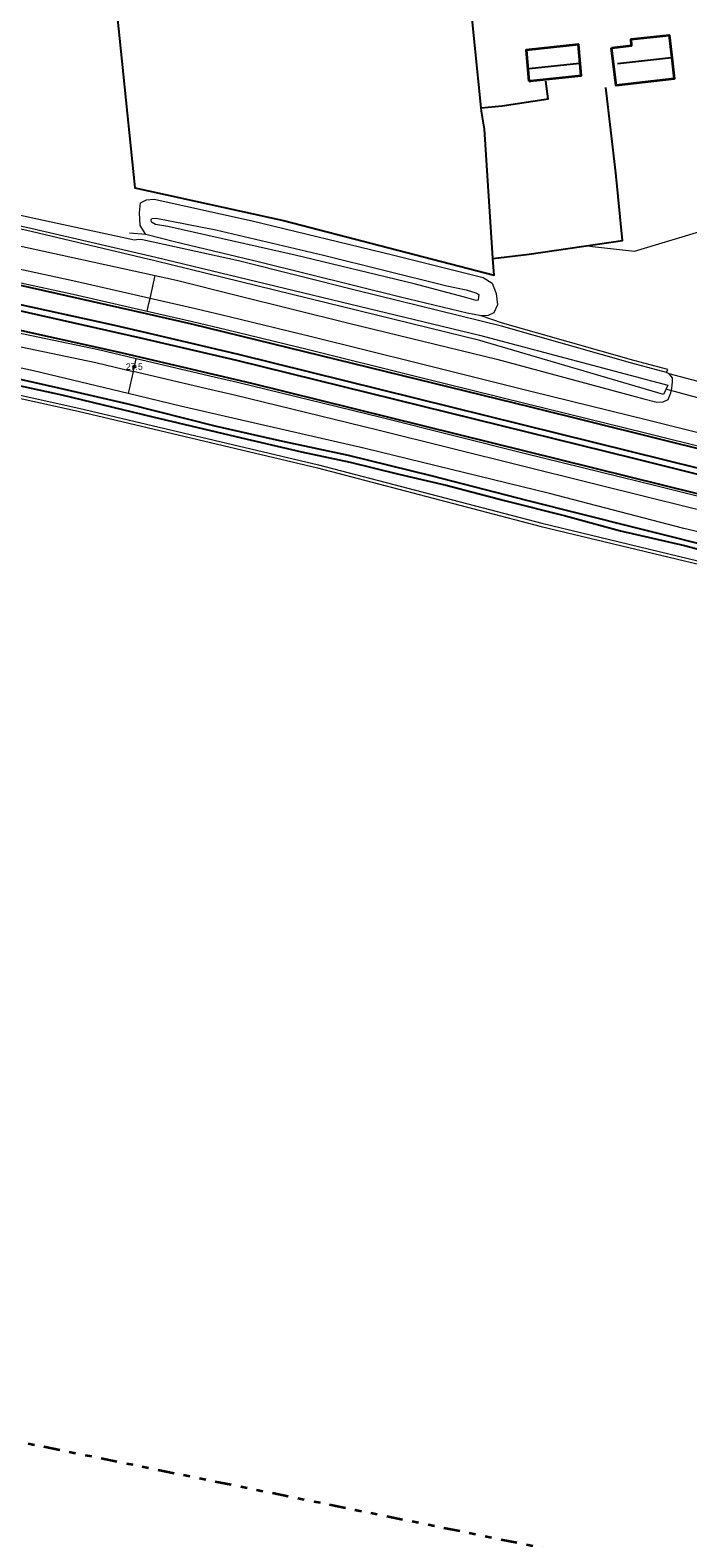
# Model space of a CAD drawing. Header units: metres. Extents: x 169249 to 194689, y 406250 to 412203.
# Tile 70 of 256: x 172174 to 172276, y 406451 to 406684. Entities that reach past the tile are written whole.
import ezdxf
from ezdxf.enums import TextEntityAlignment as Align

# ---------------------------------------------------------------- set-up
doc = ezdxf.new("R2010")
doc.units = ezdxf.units.M
doc.linetypes.add('BGT_NLCS_N264$0$AL-TEKENBLADGRENS', pattern=[11.5, 2.5, -1.5, 1, -1.5, 1, -1.5, 2.5])
doc.linetypes.add('BGT_NLCS_N264$0$AM-AS', pattern=[16, 10, -2, 2, -2])
doc.layers.get('0').update_dxf_attribs({"linetype": 'CONTINUOUS'})
for name, color, linetype, lineweight in [('BGT_NLCS_N264$0$B-WE-AM-AS_KUNSTWERK_DUIKER-GV', 252, 'BGT_NLCS_N264$0$AM-AS', 18), ('BGT_NLCS_N264$0$B-WE-GW-TALUD_KRUIN-G', 252, 'CONTINUOUS', 18), ('BGT_NLCS_N264$0$B-WE-GW-TALUD_TEEN-G', 252, 'CONTINUOUS', 18), ('BGT_NLCS_N264$0$B-WE-OG-TOPOGRAFIE_BEBOUWING-G', 252, 'CONTINUOUS', 35), ('BGT_NLCS_N264$0$B-WE-OG-TOPOGRAFIE_CULTUURSCHEIDING-G', 252, 'CONTINUOUS', 18), ('BGT_NLCS_N264$0$B-WE-OG-TOPOGRAFIE_WATER-GV', 252, 'CONTINUOUS', 18), ('BGT_NLCS_N264$0$B-WE-OG-TOPOGRAFIE_WEG_BERM-GV', 252, 'CONTINUOUS', 18), ('BGT_NLCS_N264$0$X-XX-AL-TEKENBLADGRENS-G', 252, 'BGT_NLCS_N264$0$AL-TEKENBLADGRENS', 35), ('X-XX-AL-REFERENTIE-G', 7, 'CONTINUOUS', 18)]:
    doc.layers.add(name, color=color, linetype=linetype, lineweight=lineweight)
for name, color, linetype in [('BGT_NLCS_N264$0$B-WE-IE-MEUBILAIR_WEGMEUBILAIR-S', 252, 'CONTINUOUS'), ('BGT_NLCS_N264$0$B-WE-IE-TERREINAFSCHEIDING_KUNSTMATIG_HEKWERK_RASTER-G', 252, 'CONTINUOUS'), ('BGT_NLCS_N264$0$B-WE-KG-KADASTRAAL_NOK-G', 252, 'CONTINUOUS'), ('BGT_NLCS_N264$0$B-WE-OG-TOPOGRAFIE_WATER_SLOOT-GV', 252, 'CONTINUOUS'), ('BGT_NLCS_N264$0$B-WE-VW-MARKERING-G', 252, 'CONTINUOUS'), ('BGT_NLCS_N264$0$Label_Puntobject', 252, 'CONTINUOUS')]:
    doc.layers.add(name, color=color, linetype=linetype)
doc.styles.add('BGT_NLCS_N264$0$STANDARD', font='txt')

# ---------------------------------------------------------------- blocks, each defined once
blk = doc.blocks.new('BGT_NLCS_N264$0$SIE-WEG_PAAL_ALGEMEEN_TYPE_02-SO')
at = {"ltscale": 0.5}
h = blk.add_hatch(color=256, dxfattribs=at)
h.paths.add_polyline_path([(0, 0), (0.1875, 0, 0.41421356), (0, 0.1875)])
h.paths.add_polyline_path([(0, -0.1875), (0, 0), (-0.1875, 0, 0.41421356)])
for p, q in [((-0.1875, 0), (0.1875, 0)), ((0, -0.1875), (0, 0.1875))]:
    blk.add_line(p, q, dxfattribs=at)
blk.add_circle((0, 0), 0.1875, dxfattribs=at)
blk = doc.blocks.new('BGT_NLCS_N264')
at = {"layer": 'BGT_NLCS_N264$0$B-WE-AM-AS_KUNSTWERK_DUIKER-GV'}
blk.add_line((172272.07, 406628.25, 15.87), (172282.03, 406625.52, 16.02), dxfattribs=at)
at = {"layer": 'BGT_NLCS_N264$0$B-WE-GW-TALUD_KRUIN-G'}
blk.add_polyline3d([(172193.33, 406653.62, 18.4), (172192.7, 406653.95, 18.38), (172192.67, 406654.36, 18.37), (172192.8, 406654.55, 18.38), (172193.46, 406654.61, 18.39), (172202.64, 406652.76, 18.5), (172219.26, 406648.87, 18.65), (172238.29, 406644.15, 18.65), (172241.29, 406643.52, 18.65), (172242.79, 406643.05, 18.61), (172243.23, 406642.79, 18.48), (172243.21, 406642.42, 18.48), (172243.14, 406641.95, 18.48), (172242.83, 406641.89, 18.48), (172241.01, 406642.37, 18.64), (172233.25, 406644.44, 18.63), (172214.89, 406648.85, 18.55), (172199.34, 406652.37, 18.49), (172195.22, 406653.29, 18.43), (172193.33, 406653.62, 18.4)], dxfattribs=at)
at = {"layer": 'BGT_NLCS_N264$0$B-WE-GW-TALUD_TEEN-G'}
blk.add_polyline3d([(172191.86, 406652.04, 16.72), (172190.97, 406653.46, 16.71), (172190.89, 406655.41, 16.66), (172191.03, 406656.94, 16.63), (172191.97, 406657.43, 16.62), (172193.11, 406657.52, 16.59), (172208.24, 406654.18, 16.62), (172229.91, 406648.95, 16.69), (172243.9, 406645.41, 16.82), (172245.28, 406644.57, 16.84), (172245.9, 406642.95, 16.84), (172246.11, 406641.23, 16.93), (172245.57, 406639.96, 16.93), (172244.67, 406639.56, 16.98), (172243.59, 406639.5, 17)], dxfattribs=at)
at = {"layer": 'BGT_NLCS_N264$0$B-WE-IE-TERREINAFSCHEIDING_KUNSTMATIG_HEKWERK_RASTER-G'}
for points in [[(172243.59, 406671.64, 16.9), (172241.64, 406691.03, 16.86), (172240.61, 406699.49, 16.77), (172216.01, 406697.08, 16.69), (172195.4, 406695.11, 16.59), (172186.62, 406693.85, 16.53), (172188.16, 406678.8, 16.51), (172190.16, 406659.28, 16.51), (172213.07, 406654.23, 16.59), (172245.63, 406645.81, 16.74), (172245.42, 406648.34, 16.85)], [(172243.59, 406671.64, 16.9), (172246.83, 406671.9, 16.9), (172253.96, 406672.99, 16.92), (172253.59, 406675.72, 16.94)], [(172245.42, 406648.34, 16.85), (172251, 406649.04, 16.88), (172265.41, 406651.16, 16.81), (172264.37, 406661.58, 16.8), (172262.87, 406674.75, 16.9)], [(172245.42, 406648.34, 16.85), (172245.41, 406648.4, 16.85), (172244.1, 406668.32, 16.92), (172243.64, 406671.12, 16.9), (172243.59, 406671.64, 16.9)]]:
    blk.add_polyline3d(points, dxfattribs=at)
at = {"layer": 'BGT_NLCS_N264$0$B-WE-KG-KADASTRAAL_NOK-G'}
blk.add_line((172273.04, 406679.35, 20.09), (172273.04, 406679.35, 20.09), dxfattribs=at)
for points in [[(172258.8, 406678.45, 20.06), (172251.03, 406677.64, 19.91), (172250.87, 406677.62, 19.91)], [(172273.04, 406679.35, 20.09), (172272.97, 406679.35, 20.09), (172264.65, 406678.39, 20.09)]]:
    blk.add_polyline3d(points, dxfattribs=at)
at = {"layer": 'BGT_NLCS_N264$0$B-WE-OG-TOPOGRAFIE_BEBOUWING-G'}
for points in [[(172263.73, 406680.88, 18.71), (172264.66, 406680.99, 18.71), (172266.82, 406681.25, 18.71), (172266.82, 406681.26, 18.71), (172266.76, 406682.21, 18.71), (172272.65, 406682.82, 18.71), (172273.04, 406679.35, 18.71)], [(172250.96, 406675.74, 18.43), (172251.22, 406675.77, 18.43), (172259.03, 406676.59, 18.43), (172259.03, 406676.59, 18.43), (172258.62, 406681.38, 18.43), (172250.57, 406680.51, 18.43), (172250.96, 406675.74, 18.43)], [(172273.04, 406679.35, 18.71), (172273.4, 406676.07, 18.71), (172264.42, 406675.04, 18.71), (172263.73, 406680.88, 18.71)]]:
    blk.add_polyline3d(points, dxfattribs=at)
at = {"layer": 'BGT_NLCS_N264$0$B-WE-OG-TOPOGRAFIE_CULTUURSCHEIDING-G'}
blk.add_polyline3d([(172260.31, 406650.28, 17.15), (172267.28, 406649.47, 17.16), (172278.4, 406652.86, 17.05), (172280.25, 406653.6, 17.01), (172293.53, 406656.79, 16.92), (172309.25, 406658.71, 16.85), (172312.93, 406658.62, 16.96), (172314.04, 406658.24, 17), (172314.82, 406657.98, 17.04), (172315.46, 406657.1, 17.04), (172317.66, 406654.11, 17.04), (172325.25, 406643.75, 17.05), (172328.84, 406636.07, 17.04), (172328.82, 406636, 17.04), (172328.24, 406634.18, 17.07), (172327.15, 406632.98, 17.04), (172326.8, 406632.6, 17.03), (172326.64, 406630.79, 16.84)], dxfattribs=at)
at = {"layer": 'BGT_NLCS_N264$0$B-WE-OG-TOPOGRAFIE_WATER-GV'}
blk.add_line((172272.6, 406630.54, 16.93), (172272.22, 406630.74, 16.9), dxfattribs=at)
for points in [[(172272.22, 406630.74, 16.9), (172267.03, 406632.13, 16.79), (172246.77, 406637.91, 17.13), (172224.38, 406643.41, 17.05), (172206.15, 406647.99, 16.88), (172191.35, 406651.26, 16.85), (172190.69, 406651.3, 16.87), (172190.12, 406651.19, 16.7), (172177.24, 406653.96, 16.41), (172145.29, 406660.92, 16.31), (172117.31, 406665.69, 16.32)], [(172117.31, 406663.85, 14.8), (172139.5, 406660.26, 14.92), (172173.44, 406653.17, 15.12), (172193.37, 406648.58, 15.16), (172243.34, 406636.52, 15.4), (172272.42, 406628.79, 14.65), (172271.74, 406627.36, 14.82), (172243.42, 406635.68, 15.37), (172193.21, 406648.01, 15.18), (172173.27, 406652.74, 15.1), (172139.35, 406659.78, 14.94), (172117.31, 406663.33, 14.87)], [(172117.31, 406660.59, 16.94), (172134.99, 406657.86, 16.93), (172172.83, 406650.22, 16.96), (172193.29, 406645.72, 16.9)], [(172189.11, 406627.53, 16.81), (172174.49, 406631.04, 16.84), (172157.1, 406634.75, 16.68)], [(172193.29, 406645.72, 16.9), (172196.57, 406644.99, 16.89), (172205.77, 406642.7, 16.91), (172223.18, 406638.37, 16.93), (172246.04, 406632.82, 16.89), (172268.69, 406626.7, 17.01), (172270.72, 406626.16, 17.01), (172271.7, 406626.23, 17.01), (172272.47, 406626.61, 17.01), (172272.89, 406627.63, 16.96), (172273.02, 406628.27, 16.92), (172273.14, 406629.37, 16.92), (172273.14, 406629.92, 16.91), (172272.6, 406630.54, 16.93)], [(172152.47, 406631.69, 16.57), (172181.49, 406625.28, 16.76), (172218.49, 406616.5, 16.87)], [(172307.64, 406598.97, 17.09), (172300.32, 406600.71, 17.09), (172274.87, 406606.69, 17.03), (172254.17, 406612.09, 17.02), (172225.69, 406619.05, 16.98), (172200.99, 406624.71, 16.82), (172197.2, 406625.58, 16.79), (172189.11, 406627.53, 16.81)], [(172218.49, 406616.5, 16.87), (172252.99, 406607.5, 16.98), (172280.04, 406600.98, 16.98), (172309.81, 406594.45, 16.45), (172331.5, 406588.9, 16.44), (172339.14, 406587.03, 16.55), (172340.37, 406586.55, 16.55), (172342.56, 406585.45, 16.56), (172344.36, 406584.18, 16.59), (172346.15, 406582.26, 16.57), (172347.83, 406580.7, 16.52), (172348.99, 406579.99, 16.51), (172350.01, 406579.85, 16.52)]]:
    blk.add_polyline3d(points, dxfattribs=at)
at = {"layer": 'BGT_NLCS_N264$0$B-WE-OG-TOPOGRAFIE_WATER_SLOOT-GV'}
for points in [[(172168.2, 406629.65, 15.47), (172178.9, 406627.33, 15.64), (172192.93, 406623.92, 15.87), (172206.63, 406620.7, 15.74), (172215.87, 406618.53, 15.74), (172223.38, 406616.94, 15.69), (172230.9, 406615.09, 15.81), (172238.19, 406613.38, 15.64), (172247.19, 406610.99, 15.64), (172256.6, 406608.65, 15.64), (172265.13, 406606.34, 15.64), (172275.01, 406604.08, 15.56), (172288.2, 406600.58, 15.65)], [(172282.39, 406603.02, 15.57), (172267.23, 406606.86, 15.57), (172250.86, 406610.94, 15.57), (172235.88, 406614.82, 15.57), (172223.13, 406617.95, 15.57), (172212.55, 406620.23, 15.57), (172202.55, 406622.48, 15.57), (172189.13, 406625.85, 15.57), (172178.43, 406628.34, 15.57), (172166.95, 406630.94, 15.57)]]:
    blk.add_polyline3d(points, dxfattribs=at)
at = {"layer": 'BGT_NLCS_N264$0$B-WE-OG-TOPOGRAFIE_WEG_BERM-GV'}
for p, q in [((172191.86, 406652.04, 16.72), (172189.35, 406652.29, 16.57)), ((172192.49, 406642.2, 17.14), (172193.29, 406645.72, 16.9)), ((172189.89, 406630.93, 16.9), (172189.11, 406627.53, 16.81)), ((172284.44, 406627.41, 17.09), (172272.6, 406630.54, 16.93))]:
    blk.add_line(p, q, dxfattribs=at)
for points in [[(172192.49, 406642.2, 17.14), (172181.06, 406644.83, 17.15), (172166.73, 406647.9, 17.15)], [(172166.32, 406645.94, 17.15), (172180.63, 406642.87, 17.15), (172192.04, 406640.25, 17.14)], [(172190.34, 406632.88, 16.9), (172184.55, 406634.24, 16.89), (172166.03, 406638.13, 16.89)], [(172165.62, 406636.17, 16.89), (172184.11, 406632.28, 16.89), (172189.89, 406630.93, 16.9), (172189.89, 406630.93, 16.9)], [(172243.59, 406639.5, 17), (172241.42, 406639.93, 16.98), (172231.16, 406642.37, 16.93), (172209.38, 406647.81, 16.81), (172196.27, 406650.93, 16.81), (172191.86, 406652.04, 16.72)], [(172192.04, 406640.25, 17.14), (172192.31, 406641.42, 17.09), (172192.49, 406642.2, 17.14)], [(172308.01, 406613.77, 17.11), (172307.99, 406613.77, 17.11), (172291.67, 406617.85, 17.1), (172289.72, 406618.33, 17.1), (172269.47, 406623.37, 17.09), (172251.26, 406627.84, 17.12), (172233.98, 406632.13, 17.12), (172217.43, 406636.26, 17.13), (172204.73, 406639.33, 17.14), (172199.52, 406640.58, 17.14), (172192.49, 406642.2, 17.14)], [(172192.04, 406640.25, 17.14), (172199.07, 406638.64, 17.14), (172204.26, 406637.38, 17.14), (172216.95, 406634.32, 17.13), (172233.49, 406630.19, 17.12), (172250.77, 406625.9, 17.12), (172268.99, 406621.43, 17.09), (172289.24, 406616.39, 17.1), (172291.18, 406615.91, 17.1), (172307.51, 406611.83, 17.11)], [(172272.22, 406630.74, 16.9), (172272.4, 406631.21, 16.9), (172267.16, 406632.61, 16.79), (172246.9, 406638.4, 17.13), (172243.59, 406639.5, 17)], [(172152.24, 406631.23, 16.39), (172160.36, 406629.43, 16.49), (172181.38, 406624.79, 16.76), (172218.36, 406616.02, 16.87), (172252.87, 406607.01, 16.98), (172279.93, 406600.49, 16.98), (172309.69, 406593.96, 16.45), (172331.38, 406588.41, 16.44), (172338.99, 406586.55, 16.55), (172340.17, 406586.09, 16.55), (172342.3, 406585.02, 16.56), (172344.03, 406583.8, 16.59), (172345.8, 406581.91, 16.57), (172347.53, 406580.3, 16.52), (172347.92, 406580.06, 16.52)], [(172189.89, 406630.93, 16.9), (172190.08, 406631.71, 16.85), (172190.34, 406632.88, 16.9)], [(172413.49, 406577.21, 17.27), (172412.98, 406577.34, 17.27), (172394.83, 406582.11, 17.25), (172388.27, 406583.74, 17.25), (172377.04, 406586.69, 17.24), (172362.7, 406590.16, 17.19), (172360.35, 406590.76, 17.2), (172346.99, 406594.19, 17.2), (172345.55, 406594.55, 17.2), (172328.71, 406598.78, 17.18), (172308.98, 406603.69, 17.12), (172290.24, 406608.35, 17.02), (172287.42, 406609.06, 17.02), (172270.76, 406613.21, 17.01), (172250.46, 406618.23, 16.99), (172228.14, 406623.8, 16.95), (172205.98, 406629.22, 16.92), (172202.4, 406630.06, 16.92), (172190.34, 406632.88, 16.9)], [(172308.5, 406601.75, 17.12), (172289.76, 406606.41, 17.02), (172286.93, 406607.12, 17.02), (172270.27, 406611.27, 17.01), (172249.98, 406616.29, 16.99), (172227.66, 406621.86, 16.95), (172205.51, 406627.28, 16.92), (172201.94, 406628.11, 16.92), (172189.89, 406630.93, 16.9)]]:
    blk.add_polyline3d(points, dxfattribs=at)
at = {"layer": 'BGT_NLCS_N264$0$B-WE-VW-MARKERING-G', "linetype": 'Continuous'}
for points in [[(172670.46, 406529.3, 17.55), (172658.73, 406532.44, 17.46), (172628.03, 406540.69, 17.49), (172576.64, 406554.16, 17.45), (172557.19, 406558.95, 17.42), (172524.98, 406566.44, 17.4), (172507.56, 406570.24, 17.39), (172498.88, 406572.02, 17.39), (172484.41, 406574.84, 17.39), (172452.54, 406580.86, 17.31), (172437.75, 406583.21, 17.27), (172426.4, 406585.14, 17.33), (172414.53, 406587.15, 17.31), (172408.81, 406588.2, 17.3), (172397.13, 406590.51, 17.33), (172385.74, 406592.99, 17.3), (172347.19, 406601.93, 17.28), (172315.93, 406609.31, 17.2), (172289.14, 406615.99, 17.14), (172251.29, 406625.39, 17.13), (172198.97, 406638.24, 17.16), (172191.94, 406639.81, 17.17), (172165.58, 406645.72, 17.2)], [(172169.87, 406637.86, 16.96), (172187.51, 406633.96, 16.98), (172190.43, 406633.28, 16.98), (172208.14, 406629.11, 16.94), (172287.52, 406609.45, 17.08), (172345.24, 406595.07, 17.27), (172345.64, 406594.97, 17.27), (172392.92, 406583.13, 17.31), (172407.32, 406579.42, 17.27), (172423.2, 406575.19, 17.31), (172424.3, 406574.89, 17.31), (172441.16, 406570.19, 17.33), (172481.2, 406558.86, 17.39), (172511.32, 406550.25, 17.48), (172539.32, 406542, 17.52), (172551.39, 406538.28, 17.5), (172559.3, 406535.84, 17.49), (172573.86, 406531.53, 17.48), (172605.54, 406522.42, 17.5), (172617.1, 406519.23, 17.51), (172640.48, 406513.08, 17.57), (172664.3, 406506.69, 17.59), (172664.59, 406506.61, 17.59)]]:
    blk.add_polyline3d(points, dxfattribs=at)
at = {"layer": 'BGT_NLCS_N264$0$B-WE-VW-MARKERING-G'}
for points in [[(172424.58, 406582.13, 17.35), (172414.08, 406584.04, 17.35), (172395.57, 406587.85, 17.34), (172365.02, 406594.78, 17.34), (172346.56, 406599.1, 17.32), (172321.41, 406605.03, 17.27), (172288.44, 406613.16, 17.14), (172206.15, 406633.55, 17.09), (172191.3, 406637.02, 17.09), (172186.62, 406638.11, 17.09), (172168.47, 406642.08, 17.09)], [(172424.33, 406578.24, 17.41), (172418.2, 406579.85, 17.35), (172403.22, 406583.66, 17.36), (172346.27, 406597.81, 17.32), (172288.21, 406612.25, 17.11), (172267.16, 406617.49, 17.12), (172205.91, 406632.62, 17.04), (172191.08, 406636.08, 17.06), (172168.43, 406641.13, 17.05)]]:
    blk.add_polyline3d(points, dxfattribs=at)
at = {"layer": 'BGT_NLCS_N264$0$X-XX-AL-TEKENBLADGRENS-G'}
blk.add_polyline3d([(172008.52, 406498.94, 0), (172285.68, 406442.73, 0), (172349.92, 406401.89, 0), (172415.92, 406407.57, 0), (172655.66, 406314.28, 0), (173008.18, 406312.24, 0), (173085.94, 406288.71, 0), (173173.02, 406334.93, 0), (173800.08, 406442.48, 0), (173862.22, 406409.53, 0), (173973.85, 406434.4, 0), (174008.96, 406476.81, 0), (174282.29, 406508.84, 0), (174371.63, 406500.36, 0), (174741.18, 406371.98, 0), (175233.18, 406250.22, 0), (175476.52, 406256.32, 0), (176494.22, 406305.5, 0)], dxfattribs=at)
at = {"layer": 'BGT_NLCS_N264$0$B-WE-IE-MEUBILAIR_WEGMEUBILAIR-S', "color": 7}
blk.add_blockref('BGT_NLCS_N264$0$SIE-WEG_PAAL_ALGEMEEN_TYPE_02-SO', (172190.07, 406631.67, 17.1), dxfattribs=at)
at = {"layer": 'BGT_NLCS_N264$0$Label_Puntobject', "lineweight": 18, "style": 'BGT_NLCS_N264$0$STANDARD'}
blk.add_text('27.5', height=1, dxfattribs=at).set_placement((172190.07, 406631.67, 17.1), align=Align.MIDDLE)

msp = doc.modelspace()

# ---------------------------------------------------------------- block references
at = {"layer": 'X-XX-AL-REFERENTIE-G'}
msp.add_blockref('BGT_NLCS_N264', (0, 0), dxfattribs=at)

doc.saveas('drawing.dxf')
